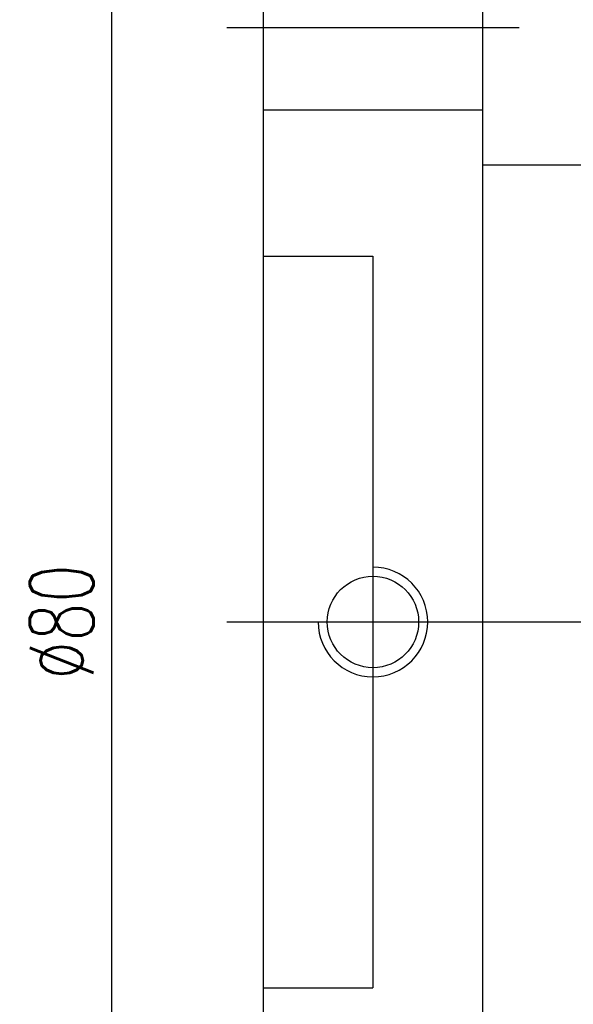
# Model space of a CAD drawing. Extents: x 8 to 260, y 52 to 191.
# Tile 3 of 51: x 123 to 153, y 88 to 142. Entities that reach past the tile are written whole.
import ezdxf

# ---------------------------------------------------------------- set-up
doc = ezdxf.new("R2010")
doc.units = 0
doc.header["$LTSCALE"] = 3
doc.header["$MEASUREMENT"] = 0
doc.header["$PDMODE"] = 3
doc.layers.get('DEFPOINTS').update_dxf_attribs({"linetype": 'CONTINUOUS'})
doc.layers.add('DIM', color=4, linetype='CONTINUOUS')
doc.styles.add('DIM-7', font='SIMPLEX.shx', dxfattribs={"width": 0.7, "bigfont": 'chineset.shx'})
doc.dimstyles.new('CNS', dxfattribs={"dimtxt": 3.5, "dimasz": 2.5, "dimexe": 1, "dimexo": 1.5, "dimgap": 0.09, "dimtad": 0, "dimdsep": 46, "dimtxsty": 'DIM-7', "dimcen": 0.09, "dimclrd": 1, "dimclre": 1, "dimclrt": 4, "dimadec": 0, "dimazin": 0, "dimtfac": 1, "dimtix": 1, "dimtmove": 2, "dimatfit": 3, "dimfxl": 1, "dimtvp": 0.971429, "dimtolj": 1, "dimarcsym": 0})

# ---------------------------------------------------------------- blocks, each defined once
blk = doc.blocks.new('*D3')
at = {"layer": 'DEFPOINTS', "color": 0, "linetype": 'Continuous', "transparency": 16777216}
for p in [(127.623, 149.144), (137.399, 149.144), (137.399, 69.144)]:
    blk.add_point(p, dxfattribs=at)
at = {"layer": 'DIM', "color": 7, "linetype": 'Continuous', "lineweight": -2, "transparency": 16777216}
for p, q in [((135.899, 149.144), (126.623, 149.144)), ((127.623, 71.644), (127.623, 146.644)), ((135.899, 69.144), (126.623, 69.144))]:
    blk.add_line(p, q, dxfattribs=at)
at = {"layer": 'DIM', "color": 7, "linetype": 'Continuous', "transparency": 16777216}
for points in [[(127.207, 146.644), (128.04, 146.644), (127.623, 149.144)], [(127.207, 71.644), (128.04, 71.644), (127.623, 69.144)]]:
    blk.add_solid(points, dxfattribs=at)
at = {"layer": 'DIM', "color": 7, "linetype": 'Continuous', "transparency": 16777216, "insert": (124.873, 109.144), "char_height": 3.5, "attachment_point": 5, "rotation": 90, "style": 'DIM-7'}
blk.add_mtext('\\A1;%%C80', dxfattribs=at)

msp = doc.modelspace()

# ---------------------------------------------------------------- linework, layer by layer
at = {"layer": 'DIM', "color": 7, "linetype": 'Continuous'}
for p, q in [((135.899, 147.644), (135.899, 70.644)), ((147.899, 147.644), (147.899, 70.644)), ((133.899, 141.644), (149.899, 141.644)), ((135.899, 137.144), (147.899, 137.144)), ((147.899, 134.144), (196.399, 134.144)), ((135.899, 129.144), (141.899, 129.144)), ((141.899, 129.144), (141.899, 89.144)), ((133.899, 109.144), (199.399, 109.144)), ((135.899, 89.144), (141.899, 89.144))]:
    msp.add_line(p, q, dxfattribs=at)
msp.add_circle((141.899, 109.144), 2.5, dxfattribs=at)
msp.add_arc((141.899, 109.144), 3, 180, 90, dxfattribs=at)

# ---------------------------------------------------------------- dimensions: what is measured, and where the dimension line sits
dim = msp.add_linear_dim(base=(127.623, 149.144), p1=(137.399, 69.144), p2=(137.399, 149.144), angle=90, text='%%C<>', dimstyle='CNS', override={"dimgap": 1, "dimtad": 1, "dimclrd": 7, "dimclre": 7, "dimclrt": 7, "dimtmove": 0}, dxfattribs=at)
dim.commit()
dim.dimension.update_dxf_attribs({"geometry": '*D3', "text_midpoint": (124.873, 109.144)})

doc.saveas('drawing.dxf')
